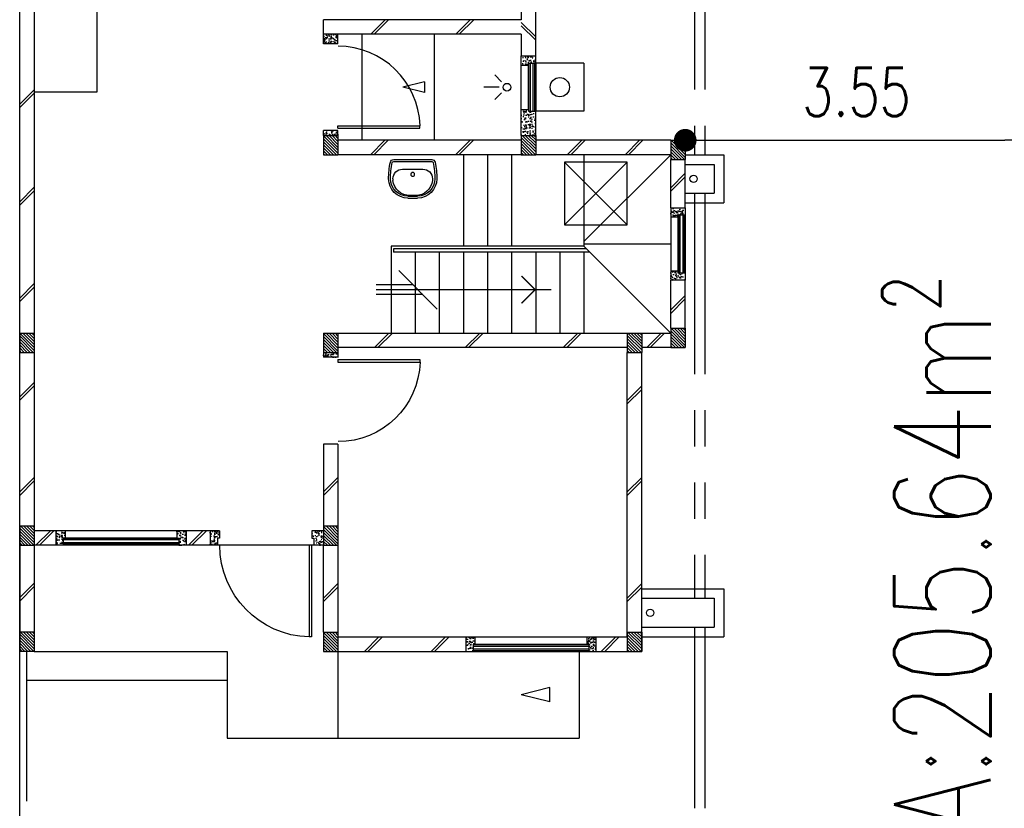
# Model space of a CAD drawing. Header units: millimetres. Extents: x 301 to 1479, y 491 to 1341.
# Tile 132 of 256: x 363 to 373, y 683 to 691. Entities that reach past the tile are written whole.
import ezdxf

# ---------------------------------------------------------------- set-up
doc = ezdxf.new("R2010")
doc.units = ezdxf.units.MM
doc.header["$LTSCALE"] = 1.5
doc.header["$MEASUREMENT"] = 0
for name, pattern in [('HIDDEN', [0.375, 0.25, -0.125]), ('HIDDEN2', [4.7625, 3.175, -1.5875]), ('PHANTOM2', [1.25, 0.625, -0.125, 0.125, -0.125, 0.125, -0.125])]:
    doc.linetypes.add(name, pattern=pattern)
for name, color, linetype in [('Blk', 7, 'Continuous'), ('Block', 46, 'Continuous'), ('boundary', 3, 'Continuous'), ('Boundary Wall', 64, 'Continuous'), ('BULUS', 2, 'Continuous'), ('BWCN', 4, 'Continuous'), ('DIM', 6, 'Continuous'), ('DOOR', 3, 'Continuous'), ('Ele', 8, 'Continuous'), ('HATCH', 7, 'Continuous'), ('Hatch Col. C1 GF Ext.', 84, 'Continuous'), ('Hatch Col. C3 GF', 10, 'Continuous'), ('Hatch Stub Col', 251, 'Continuous'), ('Kerb', 251, 'Continuous'), ('P. Gully trap', 42, 'Continuous'), ('Paving Block', 251, 'Continuous'), ('PVC Pipe 110', 69, 'Continuous'), ('PVC RWP 75', 77, 'Continuous'), ('SANIT', 8, 'Continuous'), ('TEXT', 7, 'Continuous'), ('WINDOW', 1, 'Continuous')]:
    doc.layers.add(name, color=color, linetype=linetype)
doc.styles.add('RS1', font='romans.shx', dxfattribs={"width": 0.75, "height": 0.5})
doc.styles.add('RS2', font='romans.shx', dxfattribs={"width": 0.75, "height": 1})
doc.dimstyles.new('Souillac5', dxfattribs={"dimscale": 0.5, "dimtxt": 0.5, "dimasz": 0.47, "dimexe": 0, "dimexo": 1, "dimgap": 0.5, "dimtad": 1, "dimzin": 0, "dimdsep": 46, "dimtxsty": 'RS1', "dimblk": 'DOT', "dimcen": 3, "dimse1": 1, "dimse2": 1, "dimclrd": 6, "dimclre": 6, "dimclrt": 7, "dimaunit": 1, "dimadec": 0, "dimazin": 0, "dimtfac": 1, "dimtofl": 0, "dimtmove": 1, "dimatfit": 3, "dimfxl": 1, "dimtolj": 1, "dimtzin": 0, "dimlwe": -1, "dimarcsym": 0})
pattern_1 = [(50, (422.03025, 161.862746), (0.071726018, -0.0062752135), [0.0075, -0.0825]), (355, (422.03025, 161.862746), (-0.013875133, 0.075219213), [0.006, -0.066]), (100.451444, (422.03623, 161.86222), (0.057850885, 0.068943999), [0.006374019, -0.070114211]), (46.1842, (422.03025, 161.88275), (0.106724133, -0.016551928), [0.01125, -0.12375]), (96.635635, (422.03914, 161.88137), (0.093466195, 0.09741186), [0.009561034, -0.105171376]), (351.184164, (422.03025, 161.88275), (0.093466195, 0.09741186), [0.009, -0.099]), (21, (422.04025, 161.877746), (0.059690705, -0.040261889), [0.0075, -0.0825]), (326, (422.04025, 161.877746), (0.024331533, 0.072515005), [0.006, -0.066]), (71.451445, (422.045225, 161.87439), (0.084022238, 0.032253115), [0.006374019, -0.070114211]), (37.5, (422.03025, 161.862746), (0.0012159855, 0.0332893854), [0, -0.0652, 0, -0.067, 0, -0.06625]), (7.5, (422.03025, 161.862746), (0.0263069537, 0.0394411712), [0, -0.0382, 0, -0.0637, 0, -0.02525]), (327.5, (422.00795, 161.862746), (0.0533822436, -0.0022554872), [0, -0.025, 0, -0.078, 0, -0.1035]), (317.5, (421.99795, 161.862746), (0.058318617, 0.010010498), [0, -0.0325, 0, -0.0518, 0, -0.0735])]
pattern_2 = [(315, (443.186696, 156.678336), (0.0154679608, 0.0154679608), [])]
pattern_3 = [(50, (418.371455, 161.912746), (0.071726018, -0.0062752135), [0.0075, -0.0825]), (355, (418.371455, 161.912746), (-0.013875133, 0.075219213), [0.006, -0.066]), (100.451444, (418.37743, 161.91222), (0.057850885, 0.068943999), [0.006374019, -0.070114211]), (46.1842, (418.371455, 161.93275), (0.106724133, -0.016551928), [0.01125, -0.12375]), (96.635635, (418.38035, 161.93137), (0.093466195, 0.09741186), [0.009561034, -0.105171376]), (351.184164, (418.37146, 161.93275), (0.093466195, 0.09741186), [0.009, -0.099]), (21, (418.381455, 161.927746), (0.059690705, -0.040261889), [0.0075, -0.0825]), (326, (418.381455, 161.927746), (0.024331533, 0.072515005), [0.006, -0.066]), (71.451445, (418.38643, 161.92439), (0.084022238, 0.032253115), [0.006374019, -0.070114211]), (37.5, (418.371455, 161.912746), (0.0012159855, 0.0332893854), [0, -0.0652, 0, -0.067, 0, -0.06625]), (7.5, (418.371455, 161.912746), (0.0263069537, 0.0394411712), [0, -0.0382, 0, -0.0637, 0, -0.02525]), (327.5, (418.349155, 161.912746), (0.0533822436, -0.0022554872), [0, -0.025, 0, -0.078, 0, -0.1035]), (317.5, (418.339155, 161.912746), (0.058318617, 0.010010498), [0, -0.0325, 0, -0.0518, 0, -0.0735])]

# ---------------------------------------------------------------- blocks, each defined once
blk = doc.blocks.new('Wh1')
at = {"layer": 'SANIT'}
for p, q in [((197, 0), (-197, 0)), ((197, -20), (-197, -20)), ((105, -100), (-105, -100)), ((-205, -200), (-205, -217)), ((205, -200), (205, -217)), ((50, -380), (-50, -380)), ((50, -400), (-50, -400)), ((-30, -373), (30, -373))]:
    blk.add_line(p, q, dxfattribs=at)
blk.add_circle((0, -154), 20, dxfattribs=at)
for centre, radius, start, end in [((0, -200), 250, 180, 180), ((0, -200), 250, 0, 0), ((-197, -35), 35, 90, 167.7776), ((197, -35), 35, 12.2224, 90), ((567, -201), 817, 167.7776, 179.9598), ((567, -201), 797, 167.7776, 179.9598), ((-197, -35), 15, 90, 167.7776), ((-105, -200), 100, 90, 180), ((105, -200), 100, 0, 90), ((197, -35), 15, 12.2224, 90), ((-567, -201), 797, 0.0402, 12.2224), ((-567, -201), 817, 0.0402, 12.2224), ((-50, -200), 200, 180, 270), ((-50, -200), 180, 180, 270), ((50, -200), 180, 270, 0), ((50, -200), 200, 270, 0), ((-30, -197), 176, 186.7076, 270.013), ((30, -197), 176, 269.987, 353.2924)]:
    blk.add_arc(centre, radius, start, end, dxfattribs=at)
blk = doc.blocks.new('Dr900')
at = {"layer": 'DOOR'}
for p, q in [((-50, 0), (-50, 850)), ((-25, 850), (-50, 850)), ((-25, 0), (-25, 850)), ((-25, 0), (-50, 0))]:
    blk.add_line(p, q, dxfattribs=at)
blk.add_arc((-24, 0), 851, 91.728, 179.9822, dxfattribs=at)
blk = doc.blocks.new('Dr1000')
at = {"layer": 'DOOR'}
for p, q in [((-50, 0), (-50, 950)), ((-25, 950), (-50, 950)), ((-25, 0), (-25, 950)), ((-25, 0), (-50, 0))]:
    blk.add_line(p, q, dxfattribs=at)
blk.add_arc((-24, 0), 951, 91.542, 179.9858, dxfattribs=at)
blk = doc.blocks.new('SSSU-D3')
at = {"layer": 'HATCH'}
h = blk.add_hatch(dxfattribs=at)
h.set_pattern_fill('ANSI31', color=256, scale=0.175, angle=630)
h.set_pattern_definition([(315, (-128.472678, 34.936787), (0.015467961, 0.015467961), [])])
h.paths.add_polyline_path([(9.75, 5.15), (9.6, 5.15), (9.6, 5.35), (9.75, 5.35)])
h = blk.add_hatch(dxfattribs=at)
h.set_pattern_fill('ANSI31', color=256, scale=0.175, angle=630)
h.set_pattern_definition([(315, (-130.522678, 34.936787), (0.015467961, 0.015467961), [])])
h.paths.add_polyline_path([(11.8, 5.15), (11.65, 5.15), (11.65, 5.35), (11.8, 5.35)])
h = blk.add_hatch(dxfattribs=at)
h.set_pattern_fill('ANSI31', color=256, scale=0.175, angle=630)
h.set_pattern_definition([(315, (-132.072678, 34.886787), (0.0154679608, 0.0154679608), [])])
h.paths.add_polyline_path([(13.35, 5.1), (13.2, 5.1), (13.2, 5.3), (13.35, 5.3)])
h = blk.add_hatch(dxfattribs=at)
h.set_pattern_fill('ANSI31', color=256, scale=0.175, angle=630)
h.set_pattern_definition([(315, (-128.472678, 32.886787), (0.015467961, 0.015467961), [])])
h.paths.add_polyline_path([(9.75, 3.1), (9.6, 3.1), (9.6, 3.3), (9.75, 3.3)])
h = blk.add_hatch(dxfattribs=at)
h.set_pattern_fill('ANSI31', color=256, scale=0.175, angle=630)
h.set_pattern_definition([(315, (-131.622678, 32.886787), (0.015467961, 0.015467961), [])])
h.paths.add_polyline_path([(12.9, 3.1), (12.75, 3.1), (12.75, 3.3), (12.9, 3.3)])
h = blk.add_hatch(dxfattribs=at)
h.set_pattern_fill('ANSI31', color=256, scale=0.175, angle=630)
h.set_pattern_definition([(315, (-132.072678, 32.936787), (0.0154679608, 0.0154679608), [])])
h.paths.add_polyline_path([(13.35, 3.15), (13.2, 3.15), (13.2, 3.35), (13.35, 3.35)])
h = blk.add_hatch(dxfattribs=at)
h.set_pattern_fill('ANSI31', color=256, scale=0.175, angle=630)
h.set_pattern_definition([(315, (-128.472678, 30.886787), (0.015467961, 0.015467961), [])])
h.paths.add_polyline_path([(9.75, 1.1), (9.6, 1.1), (9.6, 1.3), (9.75, 1.3)])
h = blk.add_hatch(dxfattribs=at)
h.set_pattern_fill('ANSI31', color=256, scale=0.175, angle=630)
h.set_pattern_definition([(315, (-128.472678, 29.786787), (0.015467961, 0.015467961), [])])
h.paths.add_polyline_path([(9.75, 0), (9.6, 0), (9.6, 0.2), (9.75, 0.2)])
h = blk.add_hatch(dxfattribs=at)
h.set_pattern_fill('ANSI31', color=256, scale=0.175, angle=630)
h.set_pattern_definition([(315, (-131.622678, 29.786787), (0.015467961, 0.015467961), [])])
h.paths.add_polyline_path([(12.9, 0), (12.75, 0), (12.75, 0.2), (12.9, 0.2)])
at = {"layer": 'Hatch Col. C1 GF Ext.'}
h = blk.add_hatch(dxfattribs=at)
h.set_pattern_fill('ANSI31', color=256, scale=0.175, angle=-90)
h.set_pattern_definition(pattern_2)
h.paths.add_polyline_path([(6.6, 3.1), (6.45, 3.1), (6.45, 3.3), (6.6, 3.3)])
h = blk.add_hatch(dxfattribs=at)
h.set_pattern_fill('ANSI31', color=256, scale=0.175, angle=-90)
h.set_pattern_definition(pattern_2)
h.paths.add_polyline_path([(6.6, 0), (6.45, 0), (6.45, 0.2), (6.6, 0.2)])
at = {"layer": 'Hatch Col. C3 GF'}
h = blk.add_hatch(dxfattribs=at)
h.set_pattern_fill('ANSI31', color=256, scale=0.175, angle=-90)
h.set_pattern_definition([(315, (443.186696, 156.728336), (0.0154679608, 0.0154679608), [])])
h.paths.add_polyline_path([(6.6, 1.1), (6.45, 1.1), (6.45, 1.3), (6.6, 1.3)])
at = {"layer": 'Hatch Stub Col', "linetype": 'ByBlock'}
h = blk.add_hatch(dxfattribs=at)
h.set_pattern_fill('AR-CONC', color=256, scale=0.01, angle=720)
h.set_pattern_definition([(50, (418.271455, 162.012746), (0.071726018, -0.0062752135), [0.0075, -0.0825]), (355, (418.271455, 162.012746), (-0.013875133, 0.075219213), [0.006, -0.066]), (100.451444, (418.27743, 162.01222), (0.057850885, 0.068943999), [0.006374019, -0.070114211]), (46.1842, (418.271455, 162.03275), (0.106724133, -0.016551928), [0.01125, -0.12375]), (96.635635, (418.28035, 162.03137), (0.093466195, 0.09741186), [0.009561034, -0.105171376]), (351.184164, (418.27146, 162.03275), (0.093466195, 0.09741186), [0.009, -0.099]), (21, (418.281455, 162.027746), (0.059690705, -0.040261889), [0.0075, -0.0825]), (326, (418.281455, 162.027746), (0.024331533, 0.072515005), [0.006, -0.066]), (71.451445, (418.28643, 162.02439), (0.084022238, 0.032253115), [0.006374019, -0.070114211]), (37.5, (418.271455, 162.012746), (0.0012159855, 0.0332893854), [0, -0.0652, 0, -0.067, 0, -0.06625]), (7.5, (418.271455, 162.012746), (0.0263069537, 0.0394411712), [0, -0.0382, 0, -0.0637, 0, -0.02525]), (327.5, (418.249155, 162.012746), (0.0533822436, -0.0022554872), [0, -0.025, 0, -0.078, 0, -0.1035]), (317.5, (418.239155, 162.012746), (0.058318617, 0.010010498), [0, -0.0325, 0, -0.0518, 0, -0.0735])])
h.paths.add_polyline_path([(9.6, 6.3), (9.6, 6.4), (9.75, 6.4), (9.75, 6.3)])
h = blk.add_hatch(dxfattribs=at)
h.set_pattern_fill('AR-CONC', color=256, scale=0.01, angle=720)
h.set_pattern_definition([(50, (422.03025, 162.012746), (0.071726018, -0.0062752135), [0.0075, -0.0825]), (355, (422.03025, 162.012746), (-0.013875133, 0.075219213), [0.006, -0.066]), (100.451444, (422.03623, 162.01222), (0.057850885, 0.068943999), [0.006374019, -0.070114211]), (46.1842, (422.03025, 162.03275), (0.106724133, -0.016551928), [0.01125, -0.12375]), (96.635635, (422.03914, 162.03137), (0.093466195, 0.09741186), [0.009561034, -0.105171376]), (351.184164, (422.03025, 162.03275), (0.093466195, 0.09741186), [0.009, -0.099]), (21, (422.04025, 162.027746), (0.059690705, -0.040261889), [0.0075, -0.0825]), (326, (422.04025, 162.027746), (0.024331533, 0.072515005), [0.006, -0.066]), (71.451445, (422.045225, 162.02439), (0.084022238, 0.032253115), [0.006374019, -0.070114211]), (37.5, (422.03025, 162.012746), (0.0012159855, 0.0332893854), [0, -0.0652, 0, -0.067, 0, -0.06625]), (7.5, (422.03025, 162.012746), (0.0263069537, 0.0394411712), [0, -0.0382, 0, -0.0637, 0, -0.02525]), (327.5, (422.00795, 162.012746), (0.0533822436, -0.0022554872), [0, -0.025, 0, -0.078, 0, -0.1035]), (317.5, (421.99795, 162.012746), (0.058318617, 0.010010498), [0, -0.0325, 0, -0.0518, 0, -0.0735])])
h.paths.add_polyline_path([(11.725, 6.1), (11.725, 6.08), (11.65, 6.08), (11.65, 6.175), (11.8, 6.175), (11.8, 6.1)])
h = blk.add_hatch(dxfattribs=at)
h.set_pattern_fill('AR-CONC', color=256, scale=0.01, angle=720)
h.set_pattern_definition([(50, (461.012857, 47.178006), (0.071726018, -0.0062752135), [0.0075, -0.0825]), (355, (461.01286, 47.17801), (-0.013875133, 0.075219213), [0.006, -0.066]), (100.451444, (461.018834, 47.17748), (0.057850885, 0.068943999), [0.006374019, -0.070114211]), (46.1842, (461.01286, 47.19801), (0.106724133, -0.016551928), [0.01125, -0.12375]), (96.635635, (461.02175, 47.19663), (0.093466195, 0.09741186), [0.009561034, -0.105171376]), (351.184164, (461.01286, 47.19801), (0.093466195, 0.09741186), [0.009, -0.099]), (21, (461.022857, 47.193006), (0.059690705, -0.040261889), [0.0075, -0.0825]), (326, (461.02286, 47.19301), (0.024331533, 0.072515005), [0.006, -0.066]), (71.451445, (461.02783, 47.18965), (0.084022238, 0.032253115), [0.006374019, -0.070114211]), (37.5, (461.012857, 47.178006), (0.0012159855, 0.0332893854), [0, -0.0652, 0, -0.067, 0, -0.06625]), (7.5, (461.012857, 47.178006), (0.0263069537, 0.0394411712), [0, -0.0382, 0, -0.0637, 0, -0.02525]), (327.5, (460.990557, 47.178006), (0.0533822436, -0.0022554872), [0, -0.025, 0, -0.078, 0, -0.1035]), (317.5, (460.980557, 47.178006), (0.058318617, 0.010010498), [0, -0.0325, 0, -0.0518, 0, -0.0735])])
h.paths.add_polyline_path([(11.65, 5.35), (11.8, 5.35), (11.8, 5.6), (11.725, 5.6), (11.725, 5.62), (11.65, 5.62)])
h = blk.add_hatch(dxfattribs=at)
h.set_pattern_fill('AR-CONC', color=256, scale=0.01, angle=720)
h.set_pattern_definition([(50, (422.03025, 161.837746), (0.071726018, -0.0062752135), [0.0075, -0.0825]), (355, (422.03025, 161.837746), (-0.013875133, 0.075219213), [0.006, -0.066]), (100.451444, (422.03623, 161.83722), (0.057850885, 0.068943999), [0.006374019, -0.070114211]), (46.1842, (422.03025, 161.85775), (0.106724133, -0.016551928), [0.01125, -0.12375]), (96.635635, (422.03914, 161.85637), (0.093466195, 0.09741186), [0.009561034, -0.105171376]), (351.184164, (422.03025, 161.85775), (0.093466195, 0.09741186), [0.009, -0.099]), (21, (422.04025, 161.852746), (0.059690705, -0.040261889), [0.0075, -0.0825]), (326, (422.04025, 161.852746), (0.024331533, 0.072515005), [0.006, -0.066]), (71.451445, (422.045225, 161.84939), (0.084022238, 0.032253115), [0.006374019, -0.070114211]), (37.5, (422.03025, 161.837746), (0.0012159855, 0.0332893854), [0, -0.0652, 0, -0.067, 0, -0.06625]), (7.5, (422.03025, 161.837746), (0.0263069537, 0.0394411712), [0, -0.0382, 0, -0.0637, 0, -0.02525]), (327.5, (422.00795, 161.837746), (0.0533822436, -0.0022554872), [0, -0.025, 0, -0.078, 0, -0.1035]), (317.5, (421.99795, 161.837746), (0.058318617, 0.010010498), [0, -0.0325, 0, -0.0518, 0, -0.0735])])
h.paths.add_polyline_path([(9.6, 5.4), (9.75, 5.4), (9.75, 5.35), (9.6, 5.35)])
h = blk.add_hatch(dxfattribs=at)
h.set_pattern_fill('AR-CONC', color=256, scale=0.01, angle=720)
h.set_pattern_definition(pattern_1)
h.paths.add_polyline_path([(13.2, 4.6), (13.35, 4.6), (13.35, 4.525), (13.275, 4.525), (13.275, 4.505), (13.2, 4.505)])
h = blk.add_hatch(dxfattribs=at)
h.set_pattern_fill('AR-CONC', color=256, scale=0.01, angle=720)
h.set_pattern_definition(pattern_1)
h.paths.add_polyline_path([(13.2, 3.945), (13.275, 3.945), (13.275, 3.925), (13.35, 3.925), (13.35, 3.85), (13.2, 3.85)])
h = blk.add_hatch(dxfattribs=at)
h.set_pattern_fill('AR-CONC', color=256, scale=0.01, angle=720)
h.set_pattern_definition(pattern_1)
h.paths.add_polyline_path([(9.6, 3.1), (9.75, 3.1), (9.75, 3.05), (9.6, 3.05)])
h = blk.add_hatch(dxfattribs=at)
h.set_pattern_fill('AR-CONC', color=256, scale=0.01, angle=720)
h.set_pattern_definition(pattern_3)
h.paths.add_polyline_path([(6.825, 1.25), (6.92, 1.25), (6.92, 1.175), (6.9, 1.175), (6.9, 1.1), (6.825, 1.1)])
h = blk.add_hatch(dxfattribs=at)
h.set_pattern_fill('AR-CONC', color=256, scale=0.01, angle=720)
h.set_pattern_definition(pattern_3)
h.paths.add_polyline_path([(8.08, 1.25), (8.175, 1.25), (8.175, 1.1), (8.1, 1.1), (8.1, 1.175), (8.08, 1.175)])
h = blk.add_hatch(dxfattribs=at)
h.set_pattern_fill('AR-CONC', color=256, scale=0.01, angle=720)
h.set_pattern_definition(pattern_3)
h.paths.add_polyline_path([(8.425, 1.25), (8.52, 1.25), (8.52, 1.175), (8.5, 1.175), (8.5, 1.1), (8.425, 1.1)])
h = blk.add_hatch(dxfattribs=at)
h.set_pattern_fill('AR-CONC', color=256, scale=0.01, angle=720)
h.set_pattern_definition([(50, (422.03025, 161.912746), (0.071726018, -0.0062752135), [0.0075, -0.0825]), (355, (422.03025, 161.912746), (-0.013875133, 0.075219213), [0.006, -0.066]), (100.451444, (422.03623, 161.91222), (0.057850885, 0.068943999), [0.006374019, -0.070114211]), (46.1842, (422.03025, 161.93275), (0.106724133, -0.016551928), [0.01125, -0.12375]), (96.635635, (422.03914, 161.93137), (0.093466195, 0.09741186), [0.009561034, -0.105171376]), (351.184164, (422.03025, 161.93275), (0.093466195, 0.09741186), [0.009, -0.099]), (21, (422.04025, 161.927746), (0.059690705, -0.040261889), [0.0075, -0.0825]), (326, (422.04025, 161.927746), (0.024331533, 0.072515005), [0.006, -0.066]), (71.451445, (422.045225, 161.92439), (0.084022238, 0.032253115), [0.006374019, -0.070114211]), (37.5, (422.03025, 161.912746), (0.0012159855, 0.0332893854), [0, -0.0652, 0, -0.067, 0, -0.06625]), (7.5, (422.03025, 161.912746), (0.0263069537, 0.0394411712), [0, -0.0382, 0, -0.0637, 0, -0.02525]), (327.5, (422.00795, 161.912746), (0.0533822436, -0.0022554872), [0, -0.025, 0, -0.078, 0, -0.1035]), (317.5, (421.99795, 161.912746), (0.058318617, 0.010010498), [0, -0.0325, 0, -0.0518, 0, -0.0735])])
h.paths.add_polyline_path([(9.48, 1.25), (9.6, 1.25), (9.6, 1.1), (9.5, 1.1), (9.5, 1.175), (9.48, 1.175)])
h = blk.add_hatch(dxfattribs=at)
h.set_pattern_fill('AR-CONC', color=256, scale=0.01, angle=720)
h.set_pattern_definition(pattern_1)
h.paths.add_polyline_path([(11.075, 0.15), (11.17, 0.15), (11.17, 0.075), (11.15, 0.075), (11.15, 0), (11.075, 0)])
h = blk.add_hatch(dxfattribs=at)
h.set_pattern_fill('AR-CONC', color=256, scale=0.01, angle=720)
h.set_pattern_definition(pattern_1)
h.paths.add_polyline_path([(12.33, 0.15), (12.425, 0.15), (12.425, 0), (12.35, 0), (12.35, 0.075), (12.33, 0.075)])
at = {"layer": 'Block', "linetype": 'ByBlock'}
for p, q in [((6.6, 7.6), (6.6, 3.3)), ((11.65, 6.775), (11.65, 6.55)), ((11.8, 6.175), (11.8, 6.775)), ((11.65, 6.55), (9.6, 6.55)), ((9.6, 6.4), (9.6, 6.55)), ((11.65, 6.4), (9.6, 6.4)), ((11.65, 6.4), (11.65, 6.175)), ((11.65, 5.3), (9.75, 5.3)), ((13.2, 5.3), (11.8, 5.3)), ((11.65, 5.15), (9.75, 5.15)), ((13.2, 5.15), (11.8, 5.15)), ((13.2, 4.6), (13.2, 5.1)), ((13.35, 4.6), (13.35, 5.1)), ((13.2, 3.35), (13.2, 3.85)), ((13.35, 3.35), (13.35, 3.85)), ((9.75, 3.3), (12.75, 3.3)), ((12.9, 3.3), (13.2, 3.3)), ((6.6, 3.1), (6.6, 1.3)), ((12.75, 3.15), (9.75, 3.15)), ((12.75, 0.15), (12.75, 3.1)), ((13.2, 3.15), (12.9, 3.15)), ((12.9, 0), (12.9, 3.1)), ((9.75, 2.15), (9.6, 2.15)), ((9.6, 2.15), (9.6, 1.3)), ((9.75, 2.15), (9.75, 1.3)), ((6.825, 1.25), (6.6, 1.25)), ((8.425, 1.25), (8.175, 1.25)), ((6.45, 1.1), (6.45, 0.2)), ((6.825, 1.1), (6.6, 1.1)), ((6.6, 1.1), (6.6, 0.2)), ((8.425, 1.1), (8.175, 1.1)), ((9.6, 0.2), (9.6, 1.1)), ((9.75, 1.1), (9.75, 0.2)), ((9.75, 0.15), (11.075, 0.15)), ((12.425, 0.15), (12.75, 0.15)), ((9.75, 0), (11.075, 0)), ((12.425, 0), (12.75, 0))]:
    blk.add_line(p, q, dxfattribs=at)
at = {"layer": 'Boundary Wall', "linetype": 'ByBlock'}
blk.add_line((6.525, -1.555), (6.525, 0), dxfattribs=at)
at = {"layer": 'BULUS', "linetype": 'ByBlock'}
for p, q in [((10.325, 4.175), (10.325, 4.14)), ((12.325, 4.175), (10.325, 4.175)), ((12.36, 4.14), (10.325, 4.14))]:
    blk.add_line(p, q, dxfattribs=at)
at = {"layer": 'BWCN'}
for p, q in [((9.6, 6.3), (9.6, 6.4)), ((9.75, 6.3), (9.75, 6.4)), ((9.75, 6.3), (9.6, 6.3)), ((11.65, 6.08), (11.65, 6.175)), ((11.65, 6.175), (11.8, 6.175)), ((11.8, 6.1), (11.8, 6.175)), ((11.65, 6.08), (11.725, 6.08)), ((11.725, 6.1), (11.8, 6.1)), ((11.725, 6.08), (11.725, 6.1)), ((11.65, 5.62), (11.725, 5.62)), ((11.65, 5.35), (11.65, 5.62)), ((11.725, 5.62), (11.725, 5.6)), ((11.725, 5.6), (11.8, 5.6)), ((11.8, 5.35), (11.8, 5.6)), ((9.75, 5.4), (9.6, 5.4)), ((9.6, 5.35), (9.6, 5.4)), ((9.6, 5.35), (9.75, 5.35)), ((9.6, 5.35), (9.6, 5.15)), ((9.75, 5.35), (9.75, 5.4)), ((9.75, 5.35), (9.75, 5.15)), ((11.65, 5.35), (11.8, 5.35)), ((11.65, 5.35), (11.65, 5.15)), ((11.8, 5.35), (11.8, 5.15)), ((13.2, 5.3), (13.35, 5.3)), ((13.2, 5.3), (13.2, 5.1)), ((13.35, 5.3), (13.35, 5.1)), ((9.6, 5.15), (9.75, 5.15)), ((11.65, 5.15), (11.8, 5.15)), ((13.2, 5.1), (13.35, 5.1)), ((13.2, 4.6), (13.2, 4.505)), ((13.35, 4.6), (13.35, 4.525)), ((13.2, 4.505), (13.275, 4.505)), ((13.275, 4.525), (13.35, 4.525)), ((13.275, 4.505), (13.275, 4.525)), ((13.2, 3.945), (13.275, 3.945)), ((13.2, 3.945), (13.2, 3.85)), ((13.275, 3.945), (13.275, 3.925)), ((13.275, 3.925), (13.35, 3.925)), ((13.35, 3.925), (13.35, 3.85)), ((6.45, 3.3), (6.6, 3.3)), ((6.45, 3.3), (6.45, 3.1)), ((6.6, 3.3), (6.6, 3.1)), ((9.6, 3.3), (9.75, 3.3)), ((9.6, 3.3), (9.6, 3.1)), ((9.75, 3.3), (9.75, 3.1)), ((12.75, 3.3), (12.9, 3.3)), ((12.75, 3.3), (12.75, 3.1)), ((12.9, 3.3), (12.9, 3.1)), ((13.2, 3.35), (13.35, 3.35)), ((13.2, 3.35), (13.2, 3.15)), ((13.35, 3.35), (13.35, 3.15)), ((6.45, 3.1), (6.6, 3.1)), ((9.6, 3.1), (9.6, 3.05)), ((9.6, 3.1), (9.75, 3.1)), ((9.75, 3.1), (9.75, 3.05)), ((12.75, 3.1), (12.9, 3.1)), ((13.2, 3.15), (13.35, 3.15)), ((9.75, 3.05), (9.6, 3.05)), ((6.45, 1.3), (6.6, 1.3)), ((6.45, 1.3), (6.45, 1.1)), ((6.6, 1.3), (6.6, 1.1)), ((6.825, 1.25), (6.825, 1.1)), ((6.92, 1.25), (6.825, 1.25)), ((6.92, 1.25), (6.92, 1.175)), ((8.08, 1.25), (8.08, 1.175)), ((8.175, 1.25), (8.08, 1.25)), ((8.175, 1.25), (8.175, 1.1)), ((8.52, 1.25), (8.425, 1.25)), ((8.425, 1.25), (8.425, 1.1)), ((8.52, 1.25), (8.52, 1.175)), ((9.6, 1.25), (9.48, 1.25)), ((9.48, 1.25), (9.48, 1.175)), ((9.6, 1.3), (9.75, 1.3)), ((9.6, 1.3), (9.6, 1.1)), ((9.75, 1.3), (9.75, 1.1)), ((6.9, 1.175), (6.9, 1.1)), ((6.92, 1.175), (6.9, 1.175)), ((8.08, 1.175), (8.1, 1.175)), ((8.1, 1.175), (8.1, 1.1)), ((8.5, 1.175), (8.5, 1.1)), ((8.52, 1.175), (8.5, 1.175)), ((9.48, 1.175), (9.5, 1.175)), ((9.5, 1.175), (9.5, 1.1)), ((6.45, 1.1), (6.6, 1.1)), ((6.9, 1.1), (6.825, 1.1)), ((8.175, 1.1), (8.1, 1.1)), ((8.5, 1.1), (8.425, 1.1)), ((9.6, 1.1), (9.5, 1.1)), ((9.6, 1.1), (9.75, 1.1)), ((6.45, 0.2), (6.45, 0)), ((6.6, 0.2), (6.45, 0.2)), ((6.6, 0.2), (6.6, 0)), ((9.6, 0.2), (9.75, 0.2)), ((9.6, 0.2), (9.6, 0)), ((9.75, 0.2), (9.75, 0)), ((11.075, 0.15), (11.075, 0)), ((11.075, 0.15), (11.17, 0.15)), ((11.17, 0.15), (11.17, 0.075)), ((12.33, 0.15), (12.33, 0.075)), ((12.33, 0.15), (12.425, 0.15)), ((12.425, 0.15), (12.425, 0)), ((12.75, 0.2), (12.9, 0.2)), ((12.75, 0.2), (12.75, 0)), ((12.9, 0.2), (12.9, 0)), ((6.6, 0), (6.45, 0)), ((9.6, 0), (9.75, 0)), ((11.075, 0), (11.15, 0)), ((11.15, 0.075), (11.15, 0)), ((11.17, 0.075), (11.15, 0.075)), ((12.33, 0.075), (12.35, 0.075)), ((12.35, 0.075), (12.35, 0)), ((12.35, 0), (12.425, 0)), ((12.75, 0), (12.9, 0))]:
    blk.add_line(p, q, dxfattribs=at)
at = {"layer": 'BWCN', "linetype": 'ByBlock'}
for p, q in [((13.2, 4.6), (13.35, 4.6)), ((13.35, 3.85), (13.2, 3.85))]:
    blk.add_line(p, q, dxfattribs=at)
at = {"layer": 'Ele'}
for p, q in [((7.25, 7), (7.25, 5.8)), ((10, 5.3), (10, 6.4)), ((10.75, 5.3), (10.75, 6.4)), ((11.65, 5.62), (11.65, 6.08)), ((11.725, 5.62), (11.725, 6.08)), ((11.73, 5.6), (11.73, 6.1)), ((11.79, 5.6), (11.79, 6.1)), ((11.8, 6.1), (11.8, 5.6)), ((11.445, 5.907), (11.375, 5.977)), ((11.422, 5.85), (11.261, 5.85)), ((7.25, 5.8), (6.6, 5.8)), ((11.445, 5.793), (11.375, 5.723)), ((11.05, 5.15), (11.05, 4.2)), ((11.3, 5.15), (11.3, 4.2)), ((11.55, 5.15), (11.55, 4.2)), ((13.2, 4.505), (13.2, 3.945)), ((13.275, 4.505), (13.275, 3.945)), ((13.28, 4.525), (13.28, 3.925)), ((13.34, 4.525), (13.34, 3.925)), ((13.35, 4.525), (13.35, 3.925)), ((10.3, 4.2), (10.3, 3.3)), ((12.3, 4.2), (10.3, 4.2)), ((10.55, 4.14), (10.55, 3.3)), ((10.8, 4.14), (10.8, 3.3)), ((11.05, 4.14), (11.05, 3.3)), ((11.3, 4.14), (11.3, 3.3)), ((11.55, 4.14), (11.55, 3.3)), ((11.8, 4.14), (11.8, 3.3)), ((12.05, 4.14), (12.05, 3.3)), ((12.3, 4.14), (12.3, 3.3)), ((10.78, 3.55), (10.38, 3.95)), ((10.53, 3.8), (10.147, 3.8)), ((11.959, 3.75), (10.147, 3.75)), ((10.63, 3.7), (10.147, 3.7)), ((8.08, 1.25), (6.92, 1.25)), ((8.1, 1.17), (6.9, 1.17)), ((8.08, 1.175), (6.92, 1.175)), ((8.1, 1.11), (6.9, 1.11)), ((8.1, 1.1), (6.9, 1.1)), ((9.5, 1.1), (8.5, 1.1)), ((11.17, 0.15), (12.33, 0.15)), ((6.6, 0), (8.6, 0)), ((8.6, 0), (8.6, -0.9)), ((9.75, 0), (9.75, -0.9)), ((11.15, 0.07), (12.35, 0.07)), ((11.15, 0.01), (12.35, 0.01)), ((11.15, 0), (12.35, 0)), ((11.17, 0.075), (12.33, 0.075)), ((12.25, 0), (12.25, -0.9)), ((6.525, -0.3), (8.6, -0.3)), ((8.6, -0.9), (12.25, -0.9))]:
    blk.add_line(p, q, dxfattribs=at)
at = {"layer": 'Ele', "linetype": 'HIDDEN', "ltscale": 10}
for p, q in [((12.3, 5.15), (12.3, 4.2)), ((13.2, 5.15), (12.3, 4.25)), ((12.3, 4.225), (13.2, 4.225)), ((13.2, 3.3), (12.3, 4.2))]:
    blk.add_line(p, q, dxfattribs=at)
at = {"layer": 'Ele', "linetype": 'ByBlock'}
blk.add_line((11.948, -0.525), (11.948, -0.375), dxfattribs=at)
at = {"layer": 'Ele', "const_width": 0.015}
blk.add_lwpolyline([(11.653, 3.891), (11.795, 3.75), (11.653, 3.609)], dxfattribs=at)
at = {"layer": 'Ele'}
blk.add_circle((11.502, 5.85), 0.04, dxfattribs=at)
at = {"layer": 'HATCH'}
for p, q in [((10.24, 6.55), (10.09, 6.4)), ((10.275, 6.55), (10.125, 6.4)), ((11.122, 6.55), (10.972, 6.4)), ((11.158, 6.55), (11.008, 6.4)), ((11.8, 6.371), (11.65, 6.521)), ((11.8, 6.336), (11.65, 6.486)), ((6.45, 5.674), (6.6, 5.824)), ((6.45, 5.638), (6.6, 5.788)), ((10.237, 5.3), (10.087, 5.15)), ((10.272, 5.3), (10.122, 5.15)), ((11.119, 5.3), (10.969, 5.15)), ((11.154, 5.3), (11.004, 5.15)), ((12.278, 5.3), (12.128, 5.15)), ((12.314, 5.3), (12.164, 5.15)), ((12.877, 5.3), (12.727, 5.15)), ((12.912, 5.3), (12.762, 5.15)), ((13.2, 4.808), (13.35, 4.958)), ((13.2, 4.772), (13.35, 4.922)), ((6.45, 4.662), (6.6, 4.812)), ((6.45, 4.627), (6.6, 4.777)), ((6.45, 3.663), (6.6, 3.813)), ((6.45, 3.628), (6.6, 3.778)), ((13.2, 3.541), (13.35, 3.691)), ((13.2, 3.505), (13.35, 3.655)), ((10.278, 3.3), (10.128, 3.15)), ((10.314, 3.3), (10.164, 3.15)), ((11.22, 3.3), (11.07, 3.15)), ((11.255, 3.3), (11.105, 3.15)), ((12.236, 3.3), (12.086, 3.15)), ((12.272, 3.3), (12.122, 3.15)), ((13.101, 3.3), (12.951, 3.15)), ((13.136, 3.3), (12.986, 3.15)), ((6.45, 2.638), (6.6, 2.788)), ((6.45, 2.603), (6.6, 2.753)), ((12.75, 2.602), (12.9, 2.752)), ((12.75, 2.566), (12.9, 2.716)), ((6.45, 1.653), (6.6, 1.803)), ((6.45, 1.617), (6.6, 1.767)), ((9.6, 1.653), (9.75, 1.803)), ((9.6, 1.617), (9.75, 1.767)), ((12.75, 1.653), (12.9, 1.803)), ((12.75, 1.617), (12.9, 1.767)), ((6.768, 1.25), (6.618, 1.1)), ((6.804, 1.25), (6.654, 1.1)), ((8.35, 1.25), (8.2, 1.1)), ((8.386, 1.25), (8.236, 1.1)), ((6.45, 0.558), (6.6, 0.708)), ((6.45, 0.522), (6.6, 0.672)), ((9.6, 0.552), (9.75, 0.702)), ((9.6, 0.517), (9.75, 0.667)), ((12.75, 0.552), (12.9, 0.702)), ((12.75, 0.517), (12.9, 0.667)), ((10.175, 0.15), (10.025, 0)), ((10.21, 0.15), (10.06, 0)), ((10.866, 0.15), (10.716, 0)), ((10.902, 0.15), (10.752, 0)), ((12.63, 0.15), (12.48, 0)), ((12.666, 0.15), (12.516, 0))]:
    blk.add_line(p, q, dxfattribs=at)
at = {"layer": 'Kerb'}
for p, q in [((12.3, 6.1), (11.8, 6.1)), ((12.3, 6.1), (12.3, 5.6)), ((12.3, 5.6), (11.8, 5.6)), ((13.35, 5.15), (13.75, 5.15)), ((13.75, 5.15), (13.75, 4.65)), ((13.35, 5.05), (13.65, 5.05)), ((13.65, 5.05), (13.65, 4.75)), ((13.35, 4.75), (13.65, 4.75)), ((13.35, 4.65), (13.75, 4.65)), ((12.9, 0.65), (13.75, 0.65)), ((13.75, 0.65), (13.75, 0.15)), ((12.9, 0.55), (13.65, 0.55)), ((13.65, 0.55), (13.65, 0.25)), ((12.9, 0.25), (13.65, 0.25)), ((12.9, 0.15), (13.75, 0.15))]:
    blk.add_line(p, q, dxfattribs=at)
at = {"layer": 'P. Gully trap'}
blk.add_circle((12.05, 5.85), 0.1, dxfattribs=at)
at = {"layer": 'Paving Block', "linetype": 'ByBlock'}
for p, q in [((10.648, 5.906), (10.423, 5.85)), ((10.648, 5.794), (10.423, 5.85)), ((10.648, 5.906), (10.648, 5.794)), ((11.948, -0.375), (11.648, -0.45)), ((11.948, -0.525), (11.648, -0.45))]:
    blk.add_line(p, q, dxfattribs=at)
at = {"layer": 'PVC Pipe 110', "linetype": 'PHANTOM2', "ltscale": 2}
for p, q in [((13.445, 7.7), (13.445, 5.15)), ((13.555, 7.7), (13.555, 5.15)), ((13.445, 4.75), (13.445, 0.55)), ((13.555, 4.75), (13.555, 0.55)), ((13.445, 0.25), (13.445, -2.15)), ((13.555, 0.25), (13.555, -2.15))]:
    blk.add_line(p, q, dxfattribs=at)
at = {"layer": 'PVC RWP 75'}
for centre in [(13.437, 4.9), (12.987, 0.4)]:
    blk.add_circle(centre, 0.0375, dxfattribs=at)
at = {"layer": 'SANIT', "linetype": 'HIDDEN2', "ltscale": 100}
for p, q in [((12.75, 5.072), (12.1, 5.072)), ((12.1, 5.072), (12.1, 4.422)), ((12.75, 5.072), (12.1, 4.422)), ((12.1, 5.072), (12.75, 4.422)), ((12.75, 4.422), (12.75, 5.072)), ((12.1, 4.422), (12.75, 4.422))]:
    blk.add_line(p, q, dxfattribs=at)
at = {"layer": 'WINDOW', "linetype": 'HIDDEN2', "ltscale": 0.5}
for p, q in [((11.745, 5.6), (11.745, 6.1)), ((11.775, 5.6), (11.775, 6.1)), ((13.295, 4.525), (13.295, 3.925)), ((13.325, 4.525), (13.325, 3.925))]:
    blk.add_line(p, q, dxfattribs=at)
at = {"layer": 'WINDOW'}
for p, q in [((8.1, 1.155), (6.9, 1.155)), ((8.1, 1.125), (6.9, 1.125)), ((11.15, 0.055), (12.35, 0.055)), ((11.15, 0.025), (12.35, 0.025))]:
    blk.add_line(p, q, dxfattribs=at)
at = {"layer": 'DOOR', "yscale": 0.001, "zscale": 0.001}
for name, p, xscale, rotation in [('Dr900', (9.75, 5.4), 0.001, 270), ('Dr900', (9.75, 3.05), -0.001, 270), ('Dr1000', (9.5, 1.1), -0.001, 180)]:
    blk.add_blockref(name, p, dxfattribs=dict(at, xscale=xscale, rotation=rotation))
at = {"layer": 'WINDOW', "linetype": 'ByBlock', "xscale": -0.001, "yscale": 0.001, "zscale": 0.001}
blk.add_blockref('Wh1', (10.525, 5.1), dxfattribs=at)
blk = doc.blocks.new('_DOT')
at = {"color": 0, "linetype": 'ByBlock'}
blk.add_line((-0.5, 0), (-1, 0), dxfattribs=at)
at = {"color": 0, "linetype": 'ByBlock', "const_width": 0.5}
blk.add_lwpolyline([(-0.25, 0, 1), (0.25, 0, 1)], format="xyb", close=True, dxfattribs=at)
blk = doc.blocks.new('*D218')
at = {"layer": 'DEFPOINTS', "color": 0, "transparency": 16777216}
for p in [(369.534, 689.626), (373.084, 689.626), (373.084, 689.626)]:
    blk.add_point(p, dxfattribs=at)
at = {"layer": 'DIM', "color": 6, "lineweight": -2, "transparency": 16777216}
blk.add_line((369.769, 689.626), (372.849, 689.626), dxfattribs=at)
at = {"layer": 'DIM', "color": 6, "lineweight": -2, "transparency": 16777216, "xscale": 0.235, "yscale": 0.235, "zscale": 0.235, "rotation": 180}
blk.add_blockref('_DOT', (369.534, 689.626), dxfattribs=at)
at = {"layer": 'DIM', "color": 6, "lineweight": -2, "transparency": 16777216, "xscale": 0.235, "yscale": 0.235, "zscale": 0.235}
blk.add_blockref('_DOT', (373.084, 689.626), dxfattribs=at)
at = {"layer": 'DIM', "color": 7, "transparency": 16777216, "insert": (371.309, 690.126), "char_height": 0.5, "attachment_point": 5, "style": 'RS1'}
blk.add_mtext('\\A1;3.55', dxfattribs=at)

msp = doc.modelspace()

# ---------------------------------------------------------------- linework, layer by layer
at = {"layer": 'boundary', "linetype": 'Continuous'}
msp.add_line((362.6336, 678.769), (362.6336, 698.4817), dxfattribs=at)

# ---------------------------------------------------------------- block references
at = {"layer": 'Blk'}
msp.add_blockref('SSSU-D3', (356.1836, 684.3262), dxfattribs=at)

# ---------------------------------------------------------------- texts
at = {"layer": 'TEXT', "style": 'RS2', "width": 0.75}
msp.add_text('A:205.64m²', height=1, rotation=89.98956, dxfattribs=at).set_placement((372.7001, 682.4476))

# ---------------------------------------------------------------- dimensions: what is measured, and where the dimension line sits
at = {"layer": 'DIM'}
dim = msp.add_linear_dim(base=(373.0836, 689.6262), p1=(369.5336, 689.6262), p2=(373.0836, 689.6262), dimstyle='Souillac5', dxfattribs=at)
dim.commit()
dim.dimension.update_dxf_attribs({"geometry": '*D218', "text_midpoint": (371.3086, 690.1262)})

doc.saveas('drawing.dxf')
